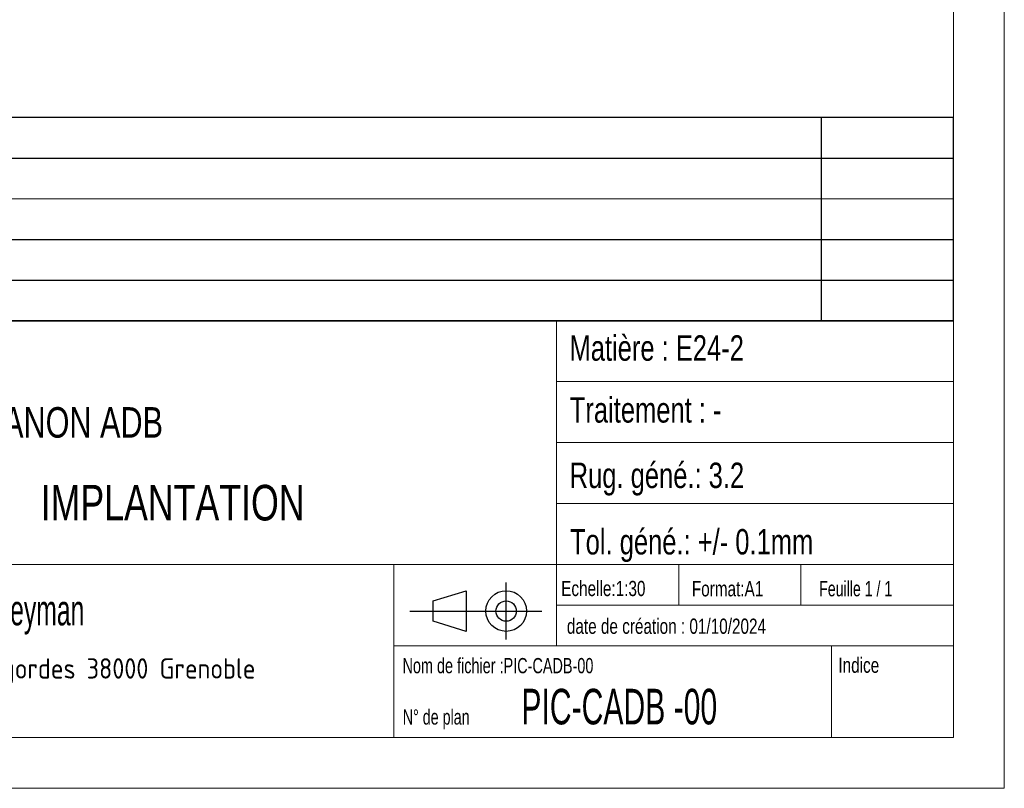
# Model space of a CAD drawing. Header units: millimetres. Extents: x 0 to 841, y 0 to 594.
# Tile 62 of 190: x 744 to 841, y 0 to 76. Entities that reach past the tile are written whole.
import ezdxf

# ---------------------------------------------------------------- set-up
doc = ezdxf.new("R2010")
doc.units = ezdxf.units.MM
doc.layers.add('NOTES', color=6, linetype='Continuous')
doc.styles.add('SLDTEXTSTYLE0', font='TXT', dxfattribs={"width": 0.75})
doc.styles.add('SLDTEXTSTYLE1', font='TXT', dxfattribs={"width": 0.632449})
doc.styles.add('SLDTEXTSTYLE2', font='TXT', dxfattribs={"width": 0.707278})
doc.styles.add('SLDTEXTSTYLE3', font='TXT', dxfattribs={"width": 0.7})
doc.styles.add('SLDTEXTSTYLE4', font='ISOCP3', dxfattribs={"width": 0.96})
doc.styles.add('SLDTEXTSTYLE5', font='TXT', dxfattribs={"width": 0.605})
doc.styles.add('SLDTEXTSTYLE6', font='TXT', dxfattribs={"width": 0.692308})

# ---------------------------------------------------------------- blocks, each defined once
blk = doc.blocks.new('TAB MODIFS')
for p, q in [((123, 20), (0, 20)), ((110, 20), (110, 0)), ((123, 0), (123, 20)), ((0, 16), (123.004, 16)), ((0, 8), (123, 8)), ((0, 4), (123, 4)), ((0, 0), (123, 0))]:
    blk.add_line(p, q)
at = {"color": 7, "linetype": 'Continuous', "lineweight": 18}
blk.add_line((0, 12), (123, 12), dxfattribs=at)
at = {"color": 7}
for tag in ['AUTOATTR0', 'AUTOATTR1', 'AUTOATTR2', 'AUTOATTR3', 'AUTOATTR4', 'AUTOATTR5', 'AUTOATTR6', 'AUTOATTR7', 'AUTOATTR8', 'AUTOATTR9']:
    blk.add_attdef(tag, (0, 0), '', height=1, dxfattribs=at)
blk = doc.blocks.new('Bloc2')
for p, q in [((9.48, 0), (9.48, 5.599)), ((2.315, 3.8), (5.549, 4.8)), ((5.549, 4.8), (5.549, 0.8)), ((2.315, 1.8), (2.315, 3.8)), ((0, 2.8), (12.98, 2.8)), ((5.549, 0.8), (2.315, 1.8))]:
    blk.add_line(p, q)
for radius in [2, 1]:
    blk.add_circle((9.48, 2.8), radius)
blk = doc.blocks.new('SW_NOTE_0')
at = {"layer": 'NOTES', "color": 0, "char_height": 3.5, "attachment_point": 1, "style": 'SLDTEXTSTYLE0'}
for s, insert in [('Désignation :', (0, 4.512)), ('IMPLANTATION', (29.927, 4.512))]:
    blk.add_mtext(s, dxfattribs=dict(at, insert=insert))
blk = doc.blocks.new('SW_NOTE_1')
at = {"layer": 'NOTES', "color": 0, "insert": (20.844, 2.578), "char_height": 2, "attachment_point": 2, "style": 'SLDTEXTSTYLE4'}
blk.add_mtext('5 place de gordes 38000 Grenoble', dxfattribs=at)

msp = doc.modelspace()

# ---------------------------------------------------------------- linework, layer by layer
at = {"color": 7, "linetype": 'Continuous', "lineweight": 18}
for p, q in [((841, 594), (841, 0)), ((836, 589), (836, 5)), ((836, 46), (713, 46)), ((797, 46), (797, 14)), ((836, 46), (836, 5)), ((797, 40), (836, 40)), ((797, 34), (836, 34)), ((797, 28), (836, 28)), ((713, 22), (836, 22)), ((781, 22), (781, 5)), ((809, 22), (809, 18)), ((821, 22), (821, 18)), ((797, 18), (836, 18)), ((781, 14), (836, 14)), ((824, 14), (824, 5)), ((836, 5), (5, 5)), ((713, 5), (836, 5)), ((841, 0), (0, 0))]:
    msp.add_line(p, q, dxfattribs=at)

# ---------------------------------------------------------------- block references
for name, p in [('TAB MODIFS', (712.994, 45.99)), ('Bloc2', (782.56, 14.634))]:
    msp.add_blockref(name, p)
at = {"layer": 'NOTES', "color": 211}
for name, p in [('SW_NOTE_0', (716.367, 25.335)), ('SW_NOTE_1', (727.838, 10.213))]:
    msp.add_blockref(name, p, dxfattribs=at)

# ---------------------------------------------------------------- texts
for s, insert, char_height, attachment_point, style in [('Matière : E24-2', (798.266, 44.555), 2.5, 1, 'SLDTEXTSTYLE0'), ('Traitement : -', (798.298, 38.468), 2.5, 1, 'SLDTEXTSTYLE0'), ('Projet : CHASSIS CANON ADB', (716.015, 37.49), 3, 1, 'SLDTEXTSTYLE0'), ('Rug. géné.: 3.2', (798.285, 32.034), 2.5, 1, 'SLDTEXTSTYLE0'), ('Tol. géné.: +/- 0.1mm', (798.324, 25.499), 2.5, 1, 'SLDTEXTSTYLE0'), ('Echelle:1:30', (797.453, 20.405), 1.5, 1, 'SLDTEXTSTYLE0'), ('Format:A1', (810.289, 20.38), 1.5, 1, 'SLDTEXTSTYLE0'), ('Feuille 1 / 1', (822.806, 20.384), 1.5, 1, 'SLDTEXTSTYLE6'), ('Heyman', (746.063, 19.027), 3, 2, 'SLDTEXTSTYLE5'), ('date de création : 01/10/2024', (798.009, 16.695), 1.5, 1, 'SLDTEXTSTYLE0'), ('Nom de fichier :PIC-CADB-00', (781.852, 12.815), 1.5, 1, 'SLDTEXTSTYLE2'), ('Indice', (824.693, 12.86), 1.5, 1, 'SLDTEXTSTYLE0'), ('PIC-CADB -00', (793.536, 9.788), 3.5, 1, 'SLDTEXTSTYLE1'), ('N° de plan', (781.878, 7.765), 1.5, 1, 'SLDTEXTSTYLE3')]:
    msp.add_mtext(s, dxfattribs=dict(at, insert=insert, char_height=char_height, attachment_point=attachment_point, style=style))

doc.saveas('drawing.dxf')
